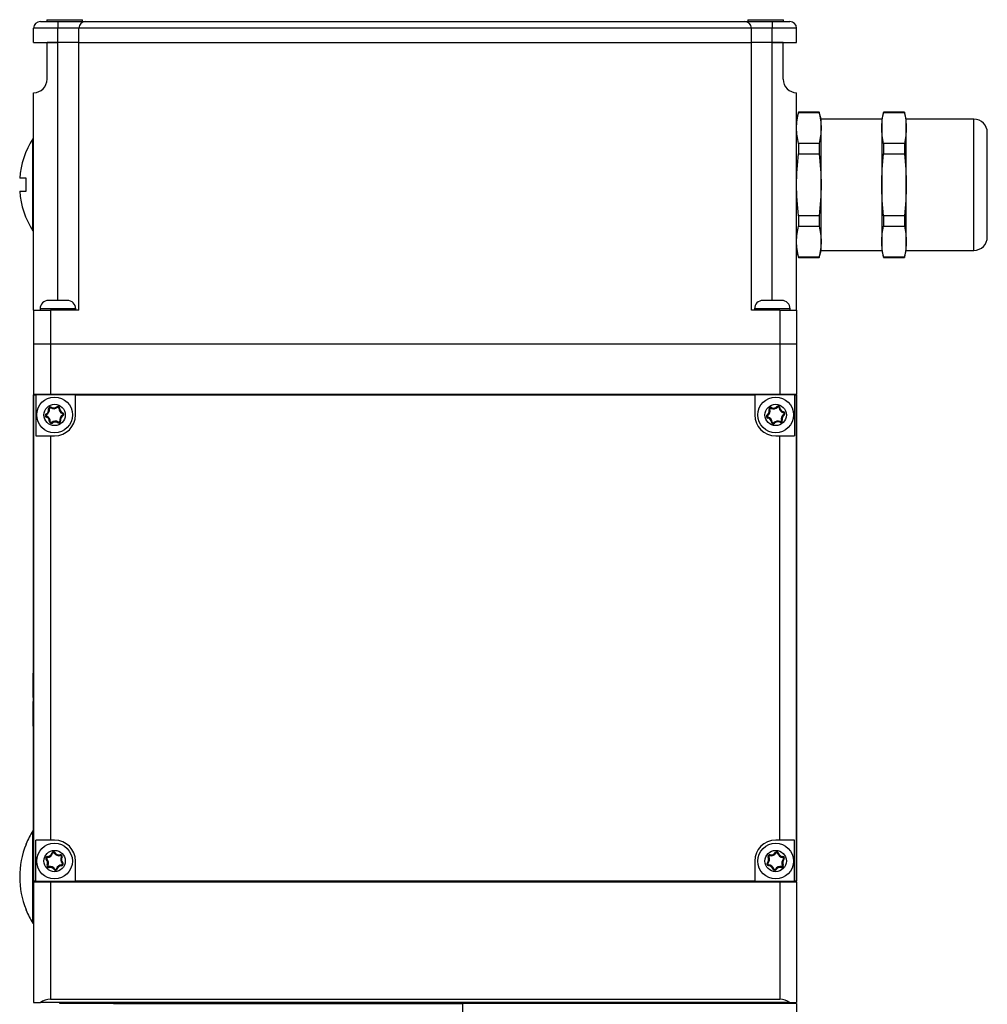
# Model space of a CAD drawing. Header units: inches. Extents: x 2.4 to 15.9, y 1.7 to 9.8.
# Tile 3 of 6: x 5.7 to 8.6, y 4.6 to 7.6. Entities that reach past the tile are written whole.
import ezdxf

# ---------------------------------------------------------------- set-up
doc = ezdxf.new("R2010")
doc.units = ezdxf.units.IN
doc.header["$MEASUREMENT"] = 0

msp = doc.modelspace()

# ---------------------------------------------------------------- linework, layer by layer
at = {"color": 7, "linetype": 'Continuous', "lineweight": 25}
for p, q in [((5.7305, 7.5733), (5.783, 7.5733)), ((5.7497, 7.5788), (5.7497, 7.5733)), ((5.7497, 7.5788), (5.8563, 7.5788)), ((5.783, 7.5733), (5.783, 7.5533)), ((5.783, 7.5733), (5.8655, 7.5733)), ((5.8563, 7.5733), (5.8563, 7.5788)), ((5.8655, 7.5733), (7.8355, 7.5733)), ((7.8355, 7.5733), (7.918, 7.5733)), ((7.8448, 7.5788), (7.8448, 7.5733)), ((7.8448, 7.5788), (7.9512, 7.5788)), ((7.918, 7.5733), (7.918, 7.5533)), ((7.918, 7.5733), (7.9705, 7.5733)), ((7.9512, 7.5733), (7.9512, 7.5788)), ((5.783, 7.5533), (5.7105, 7.5533)), ((5.7105, 7.5108), (5.7105, 7.5533)), ((5.783, 7.5108), (5.783, 7.5533)), ((5.8455, 7.5533), (5.783, 7.5533)), ((7.8555, 7.5533), (5.8455, 7.5533)), ((5.8455, 7.5108), (5.8455, 7.5533)), ((7.8555, 7.5108), (7.8555, 7.5533)), ((7.918, 7.5533), (7.8555, 7.5533)), ((7.918, 7.5108), (7.918, 7.5533)), ((7.9905, 7.5533), (7.918, 7.5533)), ((7.9905, 7.5108), (7.9905, 7.5533)), ((5.7105, 7.5108), (5.783, 7.5108)), ((5.7505, 7.4008), (5.7505, 7.5108)), ((5.783, 7.5108), (5.7505, 7.5108)), ((5.8455, 7.5108), (5.783, 7.5108)), ((5.783, 6.7403), (5.783, 7.5108)), ((5.8455, 7.5108), (7.8555, 7.5108)), ((5.8455, 6.7108), (5.8455, 7.5108)), ((7.8555, 6.7108), (7.8555, 7.5108)), ((7.918, 7.5108), (7.8555, 7.5108)), ((7.9505, 7.5108), (7.918, 7.5108)), ((7.918, 7.5108), (7.9905, 7.5108)), ((7.918, 6.7403), (7.918, 7.5108)), ((7.9505, 7.4008), (7.9505, 7.5108)), ((5.7105, 6.7108), (5.7105, 7.3608)), ((7.9905, 6.7108), (7.9905, 7.3608)), ((7.9961, 7.3025), (7.9906, 7.2817)), ((8.0581, 7.3025), (7.9961, 7.3025)), ((7.9961, 7.3025), (7.9961, 7.3018)), ((7.9961, 7.3018), (8.0581, 7.3018)), ((8.0636, 7.2817), (8.0581, 7.3025)), ((8.0581, 7.3025), (8.0581, 7.3018)), ((8.2507, 7.3025), (8.2451, 7.2817)), ((8.3126, 7.3025), (8.2507, 7.3025)), ((8.2507, 7.3025), (8.2507, 7.3018)), ((8.2507, 7.3018), (8.3126, 7.3018)), ((8.3182, 7.2817), (8.3126, 7.3025)), ((8.3126, 7.3025), (8.3126, 7.3018)), ((7.9906, 7.2817), (7.9905, 7.2817)), ((8.2451, 7.2817), (8.0636, 7.2817)), ((8.0637, 6.8901), (8.0637, 7.2814)), ((8.2451, 7.2814), (8.2451, 6.8901)), ((8.5201, 7.2817), (8.3182, 7.2817)), ((8.3183, 6.8901), (8.3183, 7.2814)), ((8.5201, 6.8898), (8.5201, 7.2817)), ((8.5605, 6.9302), (8.5605, 7.2413)), ((5.7105, 7.2233), (5.708, 7.2233)), ((5.708, 7.0858), (5.708, 7.2233)), ((7.9961, 7.2091), (7.9961, 7.1784)), ((8.0581, 7.2091), (7.9961, 7.2091)), ((8.0581, 7.2091), (8.0581, 7.1784)), ((8.2507, 7.2091), (8.2507, 7.1784)), ((8.3126, 7.2091), (8.2507, 7.2091)), ((8.3126, 7.2091), (8.3126, 7.1784)), ((7.9961, 7.1784), (8.0581, 7.1784)), ((8.2507, 7.1784), (8.3126, 7.1784)), ((5.688, 7.1051), (5.6687, 7.1051)), ((5.688, 7.0664), (5.688, 7.1051)), ((5.6687, 7.0664), (5.688, 7.0664)), ((5.708, 6.9483), (5.708, 7.0858)), ((8.0581, 6.9931), (7.9961, 6.9931)), ((7.9961, 6.9931), (7.9961, 6.9624)), ((8.0581, 6.9931), (8.0581, 6.9624)), ((8.3126, 6.9931), (8.2507, 6.9931)), ((8.2507, 6.9931), (8.2507, 6.9624)), ((8.3126, 6.9931), (8.3126, 6.9624)), ((5.708, 6.9483), (5.7105, 6.9483)), ((7.9961, 6.9624), (8.0581, 6.9624)), ((8.2507, 6.9624), (8.3126, 6.9624)), ((7.9905, 6.8898), (7.9906, 6.8898)), ((7.9906, 6.8898), (7.9961, 6.869)), ((8.0581, 6.869), (8.0636, 6.8898)), ((8.0636, 6.8898), (8.2451, 6.8898)), ((8.2451, 6.8898), (8.2507, 6.869)), ((8.3126, 6.869), (8.3182, 6.8898)), ((8.3182, 6.8898), (8.5201, 6.8898)), ((7.9961, 6.8698), (7.9961, 6.869)), ((8.0581, 6.8698), (7.9961, 6.8698)), ((7.9961, 6.869), (8.0581, 6.869)), ((8.0581, 6.8698), (8.0581, 6.869)), ((8.2507, 6.8698), (8.2507, 6.869)), ((8.3126, 6.8698), (8.2507, 6.8698)), ((8.2507, 6.869), (8.3126, 6.869)), ((8.3126, 6.8698), (8.3126, 6.869)), ((5.7557, 6.7403), (5.755, 6.7403)), ((5.7749, 6.7403), (5.7557, 6.7403)), ((5.8021, 6.7403), (5.7749, 6.7403)), ((5.811, 6.7403), (5.8021, 6.7403)), ((7.8963, 6.7403), (7.89, 6.7403)), ((7.9225, 6.7403), (7.8963, 6.7403)), ((7.9442, 6.7403), (7.9225, 6.7403)), ((7.946, 6.7403), (7.9442, 6.7403)), ((5.7105, 6.7108), (5.7105, 6.6108)), ((5.7105, 6.7108), (5.7605, 6.7108)), ((5.7298, 6.7152), (5.7298, 6.7108)), ((5.8194, 6.7152), (5.7298, 6.7152)), ((5.7605, 6.7108), (5.7605, 6.6108)), ((5.8455, 6.7108), (5.7605, 6.7108)), ((5.8362, 6.7152), (5.8194, 6.7152)), ((5.8362, 6.7108), (5.8362, 6.7152)), ((7.9405, 6.7108), (7.8555, 6.7108)), ((7.8647, 6.7152), (7.8647, 6.7108)), ((7.9678, 6.7152), (7.8647, 6.7152)), ((7.9405, 6.7108), (7.9405, 6.6108)), ((7.9405, 6.7108), (7.9905, 6.7108)), ((7.9713, 6.7152), (7.9678, 6.7152)), ((7.9713, 6.7108), (7.9713, 6.7152)), ((7.9905, 6.7108), (7.9905, 6.6108)), ((5.7105, 6.6108), (5.7605, 6.6108)), ((5.7105, 6.6108), (5.7105, 6.4608)), ((5.7605, 6.6108), (7.9405, 6.6108)), ((5.7605, 6.6108), (5.7605, 6.4608)), ((7.9405, 6.6108), (7.9905, 6.6108)), ((7.9405, 6.6108), (7.9405, 6.4608)), ((7.9905, 6.6108), (7.9905, 6.4608)), ((5.7105, 6.4608), (5.7605, 6.4608)), ((5.7105, 6.4608), (5.7105, 5.0033)), ((5.7105, 5.0058), (5.7105, 6.4583)), ((5.7105, 6.4583), (5.7172, 6.4583)), ((5.7172, 6.4583), (5.7172, 6.3358)), ((5.8355, 6.4583), (5.7172, 6.4583)), ((5.7605, 6.4608), (7.9405, 6.4608)), ((5.8355, 6.3983), (5.8355, 6.4583)), ((5.8355, 6.4583), (7.8655, 6.4583)), ((7.8655, 6.4583), (7.8655, 6.3983)), ((7.9838, 6.4583), (7.8655, 6.4583)), ((7.9405, 6.4608), (7.9905, 6.4608)), ((7.9838, 6.4583), (7.9838, 6.3358)), ((7.9838, 6.4583), (7.9905, 6.4583)), ((7.9905, 5.0033), (7.9905, 6.4608)), ((7.9905, 6.4583), (7.9905, 5.0058)), ((5.7565, 6.4163), (5.7552, 6.4161)), ((5.7577, 6.4165), (5.7565, 6.4163)), ((5.7618, 6.4193), (5.7625, 6.4204)), ((5.7631, 6.4215), (5.7625, 6.4204)), ((5.7796, 6.4226), (5.7804, 6.4216)), ((5.7812, 6.4207), (5.7804, 6.4216)), ((5.7869, 6.4184), (5.7857, 6.4185)), ((5.7882, 6.4184), (5.7869, 6.4184)), ((7.9096, 6.4144), (7.9083, 6.4141)), ((7.9108, 6.4147), (7.9096, 6.4144)), ((7.9146, 6.418), (7.9151, 6.4191)), ((7.9156, 6.4202), (7.9151, 6.4191)), ((7.9319, 6.4232), (7.9328, 6.4223)), ((7.9336, 6.4214), (7.9328, 6.4223)), ((7.9396, 6.4199), (7.9383, 6.4198)), ((7.9408, 6.42), (7.9396, 6.4199)), ((5.7486, 6.4002), (5.748, 6.4013)), ((5.7492, 6.3991), (5.7486, 6.4002)), ((5.7491, 6.393), (5.7486, 6.3918)), ((5.7495, 6.3941), (5.7491, 6.393)), ((5.7969, 6.4035), (5.7965, 6.4024)), ((5.7974, 6.3963), (5.7968, 6.3974)), ((5.7974, 6.4047), (5.7969, 6.4035)), ((5.798, 6.3952), (5.7974, 6.3963)), ((7.9035, 6.3975), (7.9028, 6.3985)), ((7.9042, 6.3965), (7.9035, 6.3975)), ((7.9048, 6.3903), (7.9045, 6.3891)), ((7.9051, 6.3916), (7.9048, 6.3903)), ((7.9464, 6.3821), (7.9452, 6.3818)), ((7.9477, 6.3825), (7.9464, 6.3821)), ((7.9512, 6.4062), (7.9509, 6.405)), ((7.9515, 6.4074), (7.9512, 6.4062)), ((7.9525, 6.399), (7.9518, 6.4001)), ((7.9532, 6.398), (7.9525, 6.399)), ((5.7591, 6.3781), (5.7578, 6.3781)), ((5.7603, 6.378), (5.7591, 6.3781)), ((5.7656, 6.3749), (5.7648, 6.3758)), ((5.7656, 6.3749), (5.7664, 6.3739)), ((5.7835, 6.3761), (5.7829, 6.3751)), ((5.7835, 6.3761), (5.7842, 6.3772)), ((5.7895, 6.3802), (5.7883, 6.38)), ((5.7908, 6.3804), (5.7895, 6.3802)), ((7.9164, 6.3767), (7.9152, 6.3765)), ((7.9177, 6.3768), (7.9164, 6.3767)), ((7.9232, 6.3742), (7.9224, 6.3751)), ((7.9232, 6.3742), (7.9241, 6.3733)), ((7.9409, 6.3774), (7.9404, 6.3763)), ((7.9409, 6.3774), (7.9414, 6.3786)), ((5.7172, 6.3358), (5.7605, 6.3358)), ((5.7605, 6.3358), (5.7605, 5.1283)), ((5.7605, 6.3358), (5.773, 6.3358)), ((7.928, 6.3358), (7.9405, 6.3358)), ((7.9405, 5.1283), (7.9405, 6.3358)), ((7.9405, 6.3358), (7.9838, 6.3358)), ((5.708, 5.6261), (5.708, 5.5545)), ((5.708, 5.542), (5.708, 5.4704)), ((5.7105, 5.1558), (5.708, 5.1558)), ((5.708, 4.8808), (5.708, 5.1558)), ((5.688, 5.1156), (5.688, 5.1175)), ((5.7605, 5.1283), (5.7172, 5.1283)), ((5.7172, 5.0058), (5.7172, 5.1283)), ((5.773, 5.1283), (5.7605, 5.1283)), ((7.9405, 5.1283), (7.928, 5.1283)), ((7.9838, 5.1283), (7.9405, 5.1283)), ((7.9838, 5.0058), (7.9838, 5.1283)), ((5.7648, 5.0896), (5.766, 5.0893)), ((5.7672, 5.0889), (5.766, 5.0893)), ((5.7732, 5.0903), (5.7722, 5.0896)), ((5.7743, 5.0909), (5.7732, 5.0903)), ((7.9268, 5.0909), (7.9279, 5.0903)), ((7.9289, 5.0896), (7.9279, 5.0903)), ((7.935, 5.0892), (7.9338, 5.0889)), ((7.9362, 5.0896), (7.935, 5.0892)), ((5.7492, 5.0715), (5.7483, 5.0706)), ((5.7501, 5.0723), (5.7492, 5.0715)), ((5.7518, 5.0795), (5.7519, 5.0782)), ((5.7519, 5.077), (5.7519, 5.0782)), ((5.7896, 5.0847), (5.7899, 5.0835)), ((5.7899, 5.0835), (5.7902, 5.0823)), ((5.7943, 5.0778), (5.7932, 5.0784)), ((5.7954, 5.0772), (5.7943, 5.0778)), ((5.7968, 5.06), (5.7959, 5.0592)), ((5.7977, 5.0609), (5.7968, 5.06)), ((5.8355, 5.0058), (5.8355, 5.0658)), ((7.8655, 5.0658), (7.8655, 5.0058)), ((7.9041, 5.0601), (7.9032, 5.061)), ((7.9051, 5.0592), (7.9041, 5.0601)), ((7.9067, 5.0779), (7.9056, 5.0773)), ((7.9078, 5.0785), (7.9067, 5.0779)), ((7.9109, 5.0824), (7.9112, 5.0836)), ((7.9115, 5.0848), (7.9112, 5.0836)), ((7.9492, 5.0781), (7.9491, 5.0769)), ((7.9492, 5.0794), (7.9492, 5.0781)), ((7.9519, 5.0714), (7.9509, 5.0723)), ((7.9528, 5.0705), (7.9519, 5.0714)), ((5.7517, 5.0537), (5.7506, 5.0543)), ((5.7528, 5.0531), (5.7517, 5.0537)), ((5.7558, 5.0492), (5.7561, 5.048)), ((5.7561, 5.048), (5.7564, 5.0468)), ((5.7728, 5.0412), (5.7717, 5.0406)), ((5.7738, 5.0419), (5.7728, 5.0412)), ((5.78, 5.0423), (5.7788, 5.0426)), ((5.78, 5.0423), (5.7812, 5.0419)), ((5.7941, 5.0533), (5.7941, 5.0546)), ((5.7941, 5.0533), (5.7942, 5.0521)), ((7.9069, 5.0546), (7.9068, 5.0534)), ((7.9068, 5.0534), (7.9068, 5.0521)), ((7.921, 5.0423), (7.9198, 5.0419)), ((7.9222, 5.0426), (7.921, 5.0423)), ((7.9281, 5.0412), (7.9271, 5.0419)), ((7.9281, 5.0412), (7.9292, 5.0406)), ((7.9448, 5.0479), (7.9445, 5.0467)), ((7.9448, 5.0479), (7.9451, 5.0491)), ((7.9493, 5.0536), (7.9482, 5.0531)), ((7.9504, 5.0542), (7.9493, 5.0536)), ((5.7172, 5.0058), (5.7105, 5.0058)), ((5.7105, 5.0033), (5.7105, 4.6433)), ((5.7605, 5.0033), (5.7105, 5.0033)), ((5.7172, 5.0058), (5.8355, 5.0058)), ((5.7605, 5.0033), (5.7605, 4.6533)), ((7.9405, 5.0033), (5.7605, 5.0033)), ((7.8655, 5.0058), (5.8355, 5.0058)), ((7.8655, 5.0058), (7.9838, 5.0058)), ((7.9405, 5.0033), (7.9405, 4.6533)), ((7.9905, 5.0033), (7.9405, 5.0033)), ((7.9905, 5.0058), (7.9838, 5.0058)), ((7.9905, 5.0033), (7.9905, 4.6433)), ((5.688, 4.919), (5.688, 4.9209)), ((5.708, 4.8808), (5.7105, 4.8808)), ((5.7605, 4.6533), (7.9405, 4.6533)), ((5.7105, 4.6433), (5.7305, 4.6433)), ((7.9705, 4.6433), (5.7305, 4.6433)), ((5.789, 4.6408), (5.789, 4.6433)), ((5.949, 4.6408), (5.789, 4.6408)), ((5.949, 4.6433), (5.949, 4.6408)), ((5.949, 4.6408), (6.9925, 4.6408)), ((6.9925, 4.6408), (6.9925, 3.7713)), ((7.99, 4.6408), (6.9925, 4.6408)), ((7.804, 4.6408), (7.804, 4.6433)), ((7.964, 4.6433), (7.964, 4.6408)), ((7.9705, 4.6433), (7.9905, 4.6433)), ((7.99, 4.6408), (7.99, 3.7713))]:
    msp.add_line(p, q, dxfattribs=at)
for centre, radius in [((5.773, 6.3983), 0.0533), ((7.928, 6.3983), 0.0533), ((5.773, 6.3983), 0.0319), ((7.928, 6.3983), 0.0319), ((5.773, 5.0658), 0.0532), ((7.928, 5.0658), 0.0532), ((5.773, 5.0658), 0.0319), ((7.928, 5.0658), 0.0319)]:
    msp.add_circle(centre, radius, dxfattribs=at)
for centre, radius, start, end in [((5.7305, 7.5533), 0.02, 90, 180), ((5.8655, 7.5533), 0.02, 90, 180), ((7.8355, 7.5533), 0.02, 0, 90), ((7.9705, 7.5533), 0.02, 0, 90), ((5.7105, 7.4008), 0.04, 270, 0), ((7.9905, 7.4008), 0.04, 180, 270), ((8.5201, 7.2413), 0.0404, 0, 90), ((5.9243, 7.0858), 0.2563, 147.5596, 175.6651), ((5.9243, 7.0858), 0.2563, 184.3349, 212.4404), ((8.5201, 6.9302), 0.0404, 270, 0), ((5.755, 6.715), 0.0253, 90, 179.6015), ((5.811, 6.715), 0.0253, 0.3985, 90), ((7.89, 6.715), 0.0253, 90, 179.6015), ((7.946, 6.715), 0.0253, 0.3985, 90), ((5.7412, 6.4138), 0.0142, 298.4288, 9.467), ((5.7412, 6.4138), 0.0155, 298.4288, 9.467), ((5.7412, 6.4138), 0.0167, 298.4288, 9.467), ((5.7604, 6.417), 0.00524, 58.4288, 189.467), ((5.7604, 6.417), 0.00399, 58.4288, 189.467), ((5.7604, 6.417), 0.00274, 58.4288, 189.467), ((5.7706, 6.4336), 0.0167, 238.4288, 309.467), ((5.7706, 6.4336), 0.0155, 238.4288, 309.467), ((5.7706, 6.4336), 0.0142, 238.4288, 309.467), ((5.7829, 6.4185), 0.00524, 358.4288, 129.467), ((5.7829, 6.4185), 0.00399, 358.4288, 129.467), ((5.7829, 6.4185), 0.00274, 358.4288, 129.467), ((5.8024, 6.418), 0.0167, 178.4288, 249.467), ((5.8024, 6.418), 0.0155, 178.4288, 249.467), ((5.8024, 6.418), 0.0142, 178.4288, 249.467), ((7.8947, 6.4102), 0.0142, 304.7928, 15.8309), ((7.8947, 6.4102), 0.0155, 304.7928, 15.8309), ((7.8947, 6.4102), 0.0167, 304.7928, 15.8309), ((7.9134, 6.4155), 0.00524, 64.7928, 195.8309), ((7.9134, 6.4155), 0.00399, 64.7928, 195.8309), ((7.9134, 6.4155), 0.00274, 64.7928, 195.8309), ((7.9217, 6.4331), 0.0167, 244.7928, 315.8309), ((7.9217, 6.4331), 0.0155, 244.7928, 315.8309), ((7.9217, 6.4331), 0.0142, 244.7928, 315.8309), ((7.9356, 6.4195), 0.00524, 4.7928, 135.8309), ((7.9356, 6.4195), 0.00399, 4.7928, 135.8309), ((7.9356, 6.4195), 0.00274, 4.7928, 135.8309), ((7.955, 6.4211), 0.0167, 184.7928, 255.8309), ((7.955, 6.4211), 0.0155, 184.7928, 255.8309), ((7.955, 6.4211), 0.0142, 184.7928, 255.8309), ((5.7505, 6.3967), 0.00524, 118.4288, 249.467), ((5.7505, 6.3967), 0.00399, 118.4288, 249.467), ((5.7505, 6.3967), 0.00274, 118.4288, 249.467), ((5.7436, 6.3785), 0.0142, 358.4288, 69.467), ((5.7436, 6.3785), 0.0155, 358.4288, 69.467), ((5.7436, 6.3785), 0.0167, 358.4288, 69.467), ((5.773, 6.3983), 0.0625, 270, 0), ((5.8048, 6.3827), 0.0167, 118.4288, 189.467), ((5.8048, 6.3827), 0.0155, 118.4288, 189.467), ((5.8048, 6.3827), 0.0142, 118.4288, 189.467), ((5.7955, 6.3998), 0.00274, 298.4288, 69.467), ((5.7955, 6.3998), 0.00399, 298.4288, 69.467), ((5.7955, 6.3998), 0.00524, 298.4288, 69.467), ((7.928, 6.3983), 0.0625, 180, 270), ((7.9058, 6.3942), 0.00524, 124.7928, 255.8309), ((7.9058, 6.3942), 0.00399, 124.7928, 255.8309), ((7.9058, 6.3942), 0.00274, 124.7928, 255.8309), ((7.901, 6.3754), 0.0142, 4.7928, 75.8309), ((7.901, 6.3754), 0.0155, 4.7928, 75.8309), ((7.901, 6.3754), 0.0167, 4.7928, 75.8309), ((7.9426, 6.381), 0.00524, 244.7928, 15.8309), ((7.9426, 6.381), 0.00399, 244.7928, 15.8309), ((7.9426, 6.381), 0.00274, 244.7928, 15.8309), ((7.9613, 6.3863), 0.0167, 124.7928, 195.8309), ((7.9613, 6.3863), 0.0155, 124.7928, 195.8309), ((7.9613, 6.3863), 0.0142, 124.7928, 195.8309), ((7.9502, 6.4023), 0.00274, 304.7928, 75.8309), ((7.9502, 6.4023), 0.00399, 304.7928, 75.8309), ((7.9502, 6.4023), 0.00524, 304.7928, 75.8309), ((5.7631, 6.378), 0.00524, 178.4288, 309.467), ((5.7631, 6.378), 0.00399, 178.4288, 309.467), ((5.7631, 6.378), 0.00274, 178.4288, 309.467), ((5.7754, 6.363), 0.0167, 58.4288, 129.467), ((5.7754, 6.363), 0.0155, 58.4288, 129.467), ((5.7754, 6.363), 0.0142, 58.4288, 129.467), ((5.7856, 6.3795), 0.00524, 238.4288, 9.467), ((5.7856, 6.3795), 0.00399, 238.4288, 9.467), ((5.7856, 6.3795), 0.00274, 238.4288, 9.467), ((7.9204, 6.377), 0.00524, 184.7928, 315.8309), ((7.9204, 6.377), 0.00399, 184.7928, 315.8309), ((7.9204, 6.377), 0.00274, 184.7928, 315.8309), ((7.9343, 6.3634), 0.0167, 64.7928, 135.8309), ((7.9343, 6.3634), 0.0155, 64.7928, 135.8309), ((7.9343, 6.3634), 0.0142, 64.7928, 135.8309), ((5.7236, 5.6261), 0.0156, 147.1401, 180), ((5.7236, 5.4704), 0.0156, 180, 212.8599), ((5.9243, 5.0183), 0.2563, 147.5596, 157.2165), ((5.773, 5.0658), 0.0625, 0, 90), ((7.928, 5.0658), 0.0625, 90, 180), ((5.9243, 5.0183), 0.2556, 157.6111, 202.3889), ((5.7512, 5.0936), 0.0142, 272.4707, 343.5088), ((5.7512, 5.0936), 0.0155, 272.4707, 343.5088), ((5.7512, 5.0936), 0.0167, 272.4707, 343.5088), ((5.7699, 5.0881), 0.00524, 32.4707, 163.5088), ((5.7699, 5.0881), 0.00399, 32.4707, 163.5088), ((5.7699, 5.0881), 0.00274, 32.4707, 163.5088), ((5.7863, 5.0986), 0.0167, 212.4707, 283.5088), ((5.7863, 5.0986), 0.0155, 212.4707, 283.5088), ((5.7863, 5.0986), 0.0142, 212.4707, 283.5088), ((7.9148, 5.0986), 0.0167, 256.3162, 327.3543), ((7.9148, 5.0986), 0.0155, 256.3162, 327.3543), ((7.9148, 5.0986), 0.0142, 256.3162, 327.3543), ((7.9312, 5.0881), 0.00524, 16.3162, 147.3543), ((7.9312, 5.0881), 0.00399, 16.3162, 147.3543), ((7.9312, 5.0881), 0.00274, 16.3162, 147.3543), ((7.9499, 5.0936), 0.0167, 196.3162, 267.3543), ((7.9499, 5.0936), 0.0155, 196.3162, 267.3543), ((7.9499, 5.0936), 0.0142, 196.3162, 267.3543), ((5.7521, 5.0742), 0.00524, 92.4707, 223.5088), ((5.7521, 5.0742), 0.00399, 92.4707, 223.5088), ((5.738, 5.0608), 0.0142, 332.4707, 43.5088), ((5.738, 5.0608), 0.0155, 332.4707, 43.5088), ((5.7521, 5.0742), 0.00274, 92.4707, 223.5088), ((5.738, 5.0608), 0.0167, 332.4707, 43.5088), ((5.7908, 5.0797), 0.00524, 332.4707, 103.5088), ((5.7908, 5.0797), 0.00399, 332.4707, 103.5088), ((5.7908, 5.0797), 0.00274, 332.4707, 103.5088), ((5.808, 5.0707), 0.0167, 152.4707, 223.5088), ((5.808, 5.0707), 0.0155, 152.4707, 223.5088), ((5.808, 5.0707), 0.0142, 152.4707, 223.5088), ((5.7939, 5.0573), 0.00399, 272.4707, 43.5088), ((5.7939, 5.0573), 0.00274, 272.4707, 43.5088), ((5.7939, 5.0573), 0.00524, 272.4707, 43.5088), ((7.907, 5.0574), 0.00524, 136.3162, 267.3543), ((7.907, 5.0574), 0.00399, 136.3162, 267.3543), ((7.893, 5.0708), 0.0142, 316.3162, 27.3543), ((7.893, 5.0708), 0.0155, 316.3162, 27.3543), ((7.907, 5.0574), 0.00274, 136.3162, 267.3543), ((7.9102, 5.0797), 0.00524, 76.3162, 207.3543), ((7.893, 5.0708), 0.0167, 316.3162, 27.3543), ((7.9102, 5.0797), 0.00399, 76.3162, 207.3543), ((7.9102, 5.0797), 0.00274, 76.3162, 207.3543), ((7.963, 5.0607), 0.0167, 136.3162, 207.3543), ((7.963, 5.0607), 0.0155, 136.3162, 207.3543), ((7.963, 5.0607), 0.0142, 136.3162, 207.3543), ((7.949, 5.0742), 0.00274, 316.3162, 87.3543), ((7.949, 5.0742), 0.00524, 316.3162, 87.3543), ((7.949, 5.0742), 0.00399, 316.3162, 87.3543), ((5.7552, 5.0519), 0.00524, 152.4707, 283.5088), ((5.7552, 5.0519), 0.00399, 152.4707, 283.5088), ((5.7552, 5.0519), 0.00274, 152.4707, 283.5088), ((5.7597, 5.0329), 0.0167, 32.4707, 103.5088), ((5.7597, 5.0329), 0.0155, 32.4707, 103.5088), ((5.7597, 5.0329), 0.0142, 32.4707, 103.5088), ((5.7761, 5.0434), 0.00524, 212.4707, 343.5088), ((5.7761, 5.0434), 0.00399, 212.4707, 343.5088), ((5.7761, 5.0434), 0.00274, 212.4707, 343.5088), ((5.7948, 5.0379), 0.0167, 92.4707, 163.5088), ((5.7948, 5.0379), 0.0155, 92.4707, 163.5088), ((5.7948, 5.0379), 0.0142, 92.4707, 163.5088), ((7.9061, 5.0379), 0.0155, 16.3162, 87.3543), ((7.9061, 5.0379), 0.0142, 16.3162, 87.3543), ((7.9061, 5.0379), 0.0167, 16.3162, 87.3543), ((7.9248, 5.0434), 0.00524, 196.3162, 327.3543), ((7.9248, 5.0434), 0.00399, 196.3162, 327.3543), ((7.9248, 5.0434), 0.00274, 196.3162, 327.3543), ((7.9412, 5.0329), 0.0167, 76.3162, 147.3543), ((7.9412, 5.0329), 0.0155, 76.3162, 147.3543), ((7.9412, 5.0329), 0.0142, 76.3162, 147.3543), ((7.9458, 5.0518), 0.00524, 256.3162, 27.3543), ((7.9458, 5.0518), 0.00399, 256.3162, 27.3543), ((7.9458, 5.0518), 0.00274, 256.3162, 27.3543), ((5.9243, 5.0183), 0.2563, 202.7835, 212.4404), ((5.7605, 4.6033), 0.05, 90, 126.8699), ((7.9405, 4.6033), 0.05, 53.1301, 90)]:
    msp.add_arc(centre, radius, start, end, dxfattribs=at)
for points in [[(7.9961, 7.2091), (7.9926, 7.2246), (7.9885, 7.2554), (7.9926, 7.2863), (7.9961, 7.3018)], [(8.0581, 7.3018), (8.0616, 7.2863), (8.0657, 7.2554), (8.0616, 7.2246), (8.0581, 7.2091)], [(8.2507, 7.2091), (8.2472, 7.2246), (8.2431, 7.2554), (8.2472, 7.2863), (8.2507, 7.3018)], [(8.3126, 7.3018), (8.3162, 7.2863), (8.3203, 7.2554), (8.3162, 7.2246), (8.3126, 7.2091)], [(7.9961, 6.9931), (7.9926, 7.024), (7.9885, 7.0858), (7.9926, 7.1475), (7.9961, 7.1784)], [(8.0581, 7.1784), (8.0616, 7.1475), (8.0657, 7.0858), (8.0616, 7.024), (8.0581, 6.9931)], [(8.2507, 6.9931), (8.2472, 7.024), (8.2431, 7.0858), (8.2472, 7.1475), (8.2507, 7.1784)], [(8.3126, 7.1784), (8.3162, 7.1475), (8.3203, 7.0858), (8.3162, 7.024), (8.3126, 6.9931)], [(7.9961, 6.8698), (7.9926, 6.8852), (7.9885, 6.9161), (7.9926, 6.9469), (7.9961, 6.9624)], [(8.0581, 6.9624), (8.0616, 6.9469), (8.0657, 6.9161), (8.0616, 6.8852), (8.0581, 6.8698)], [(8.2507, 6.8698), (8.2472, 6.8852), (8.2431, 6.9161), (8.2472, 6.9469), (8.2507, 6.9624)], [(8.3126, 6.9624), (8.3162, 6.9469), (8.3203, 6.9161), (8.3162, 6.8852), (8.3126, 6.8698)]]:
    msp.add_open_spline(points, degree=3, dxfattribs=at)
for points, knots in [([(5.7105, 5.5545), (5.7097, 5.5545), (5.7083, 5.5545), (5.7081, 5.5545), (5.708, 5.5545)], [0, 0, 0, 0, 0.526992, 1, 1, 1, 1]), ([(5.708, 5.542), (5.708, 5.542), (5.708, 5.542), (5.7085, 5.542), (5.71, 5.542), (5.7105, 5.542)], [0, 0, 0, 0, 0.0948801, 0.7096629, 1, 1, 1, 1])]:
    msp.add_open_spline(points, degree=3, knots=knots, dxfattribs=at)

doc.saveas('drawing.dxf')
